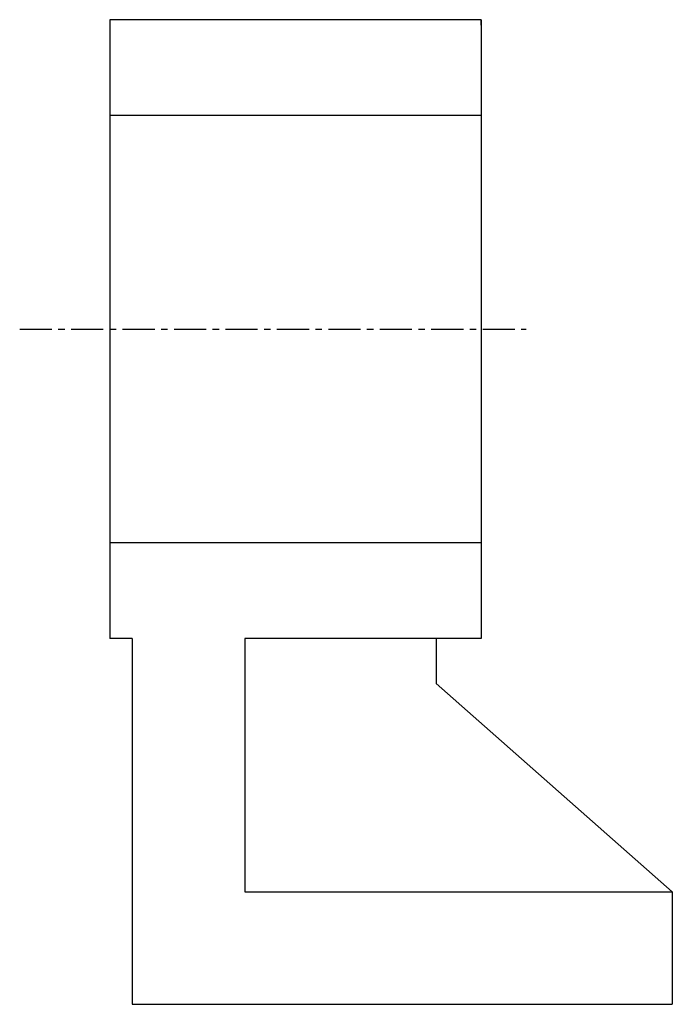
# Model space of a CAD drawing. Extents: x -41 to 17, y -60 to 27.5.
import ezdxf

# ---------------------------------------------------------------- set-up
doc = ezdxf.new("R2010")
doc.units = 0
doc.header["$LTSCALE"] = 0.3
doc.header["$MEASUREMENT"] = 0
doc.linetypes.add('CENTER', pattern=[50.8, 31.75, -6.35, 6.35, -6.35])
doc.layers.add('中心线', color=1, linetype='CENTER')
doc.layers.add('实体', color=7, linetype='CONTINUOUS')

msp = doc.modelspace()

# ---------------------------------------------------------------- linework, layer by layer
at = {"layer": '中心线', "ltscale": 0.3}
msp.add_line((-41, 0), (4, 0), dxfattribs=at)
at = {"layer": '实体', "ltscale": 0.3}
for p, q in [((0, 27.5), (-33, 27.5)), ((-33, 27.5), (-33, -27.5)), ((0, 27.5), (0, -27.5)), ((0, 27), (0, 27.5)), ((0, 19), (-33, 19)), ((0, -19), (-33, -19)), ((0, -27), (0, -27.5)), ((-31, -27.5), (-33, -27.5)), ((-31, -27.5), (-31, -50)), ((0, -27.5), (-21, -27.5)), ((-21, -27.5), (-21, -50)), ((-4, -27.5), (-4, -31.5)), ((-4, -31.5), (17, -50)), ((-31, -50), (-31, -60)), ((-21, -50), (17, -50)), ((17, -50), (17, -60)), ((-31, -60), (17, -60))]:
    msp.add_line(p, q, dxfattribs=at)

doc.saveas('drawing.dxf')
